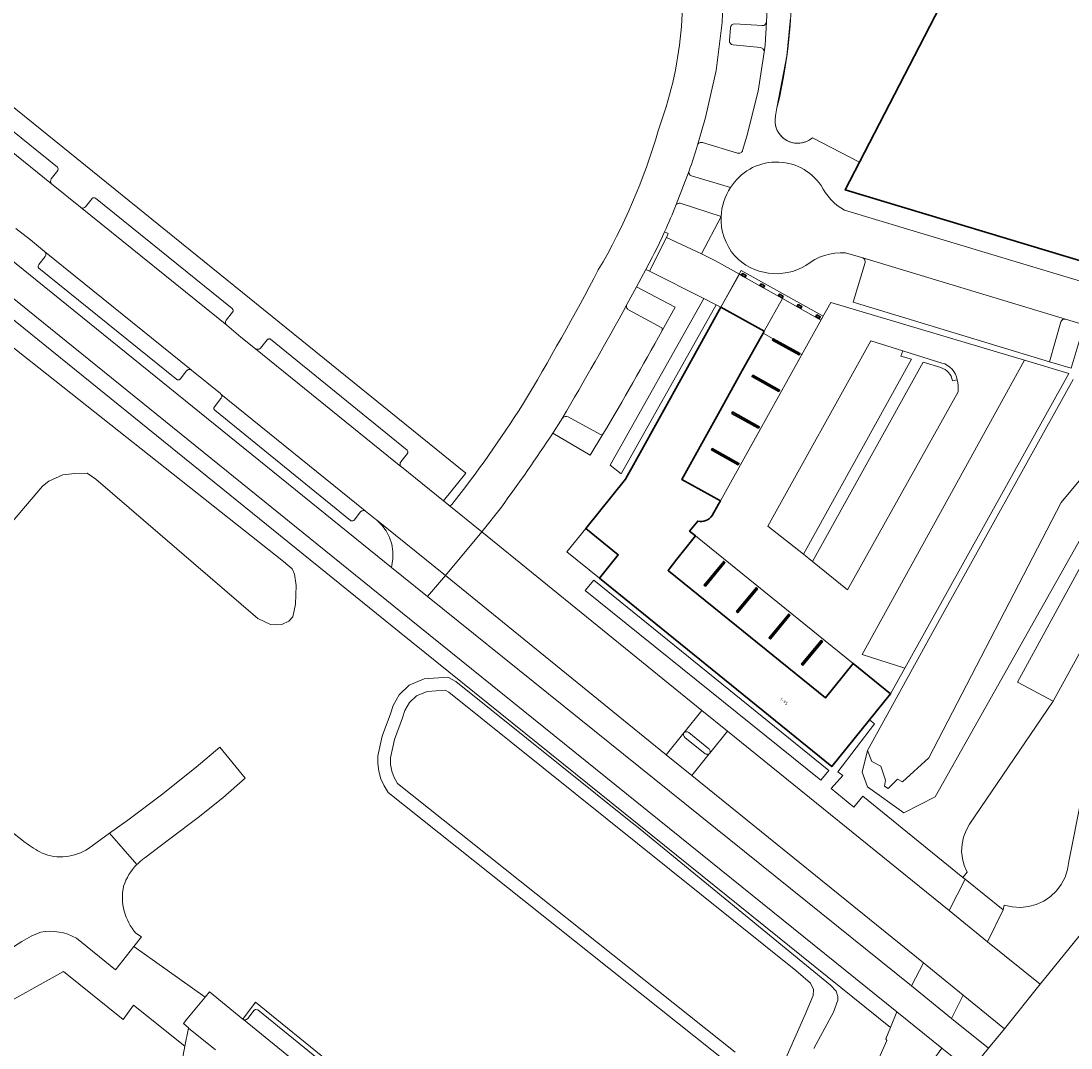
# Model space of a CAD drawing. Header units: metres. Extents: x 110065 to 112666, y 425872 to 427362.
# Tile 17 of 104: x 110425 to 110553, y 426918 to 427043. Entities that reach past the tile are written whole.
import ezdxf

# ---------------------------------------------------------------- set-up
doc = ezdxf.new("R2010")
doc.units = ezdxf.units.M
for name, color, linetype, lineweight in [('B-WE-GR-BEPLANTING_CULTUUR_VASTE PLANTENVAK-GV', 90, 'Continuous', 18), ('B-WE-GR-GRAS-GV', 60, 'Continuous', 13), ('B-WE-GR-GROENVOORZIENING-GV', 80, 'Continuous', 18), ('B-WE-IE-TERREINAFSCHEIDING_KUNSTMATIG_HEKWERK-G', 20, 'IE-TERREINAFSCHEIDING-KUNSTMATIG', 18), ('B-WE-OG-BEBOUWING-GV', 7, 'Continuous', 35), ('B-WE-OG-BEBOUWING-T18', 10, 'Continuous', 18), ('B-WE-OG-BEBOUWING_OVERIG-GV', 7, 'Continuous', 18), ('B-WE-OG-TERREIN_ERF-GV', 7, 'Continuous', 18), ('B-WE-OG-WATER-GV', 130, 'Continuous', 18), ('B-WE-VH-ONVERHARD-GV', 252, 'Continuous', 18), ('B-WE-VH-VERHARDING_BETON-GV', 252, 'Continuous', 18), ('B-WE-VH-VERHARDING_BETONSTRAATSTEEN-GV', 252, 'Continuous', 18), ('B-WE-VH-VERHARDING_GESLOTEN-GV', 7, 'Continuous', 18), ('B-WE-VH-VERHARDING_OPEN-GV', 252, 'Continuous', 18), ('B-WE-VH-VERHARDING_STRAATBAKSTEEN-GV', 252, 'Continuous', 18), ('B-WE-VH-VERHARDING_TEGEL-GV', 252, 'Continuous', 18)]:
    doc.layers.add(name, color=color, linetype=linetype, lineweight=lineweight)
doc.styles.add('NLCS-ISO-M200-T18', font='NLCS-ISO.ttf')
doc.linetypes.add('IE-TERREINAFSCHEIDING-KUNSTMATIG', pattern='A,4,[82,NLCS.SHX,S=0.75,R=90,X=0,Y=0],4,-2', length=10)

msp = doc.modelspace()

# ---------------------------------------------------------------- linework, layer by layer
at = {"layer": 'B-WE-GR-BEPLANTING_CULTUUR_VASTE PLANTENVAK-GV', "flags": 128}
msp.add_lwpolyline([(110554.571, 427005.943), (110552.262, 427006.649), (110551.894, 427006.617), (110551.692, 427006.31), (110550.317, 427001.453), (110552.952, 427000.653), (110554.571, 427005.943), (110554.571, 427005.943)], close=True, dxfattribs=at)
at = {"layer": 'B-WE-GR-GRAS-GV', "flags": 128}
for points in [[(110320.81, 427090.45), (110312.7, 427094.332), (110309.759, 427093.464), (110311.775, 427092.555), (110311.859, 427092.517), (110319.874, 427088.681), (110326.456, 427084.613), (110332.813, 427080.203), (110338.929, 427075.463), (110471.074, 426968.542), (110530.932, 426920.294), (110531.724, 426922.224), (110472.33, 426970.098), (110340.191, 427077.014), (110333.971, 427081.833), (110327.505, 427086.316), (110320.81, 427090.45), (110320.81, 427090.45)], [(110503.608, 426953.537), (110476.702, 426975.394), (110474.539, 426972.823), (110533.511, 426925.369), (110534.957, 426928.179), (110506.72, 426951.028), (110503.608, 426953.537), (110503.608, 426953.537)], [(110544.83, 426920.151), (110539.795, 426924.249), (110538.372, 426921.397), (110542.902, 426917.774), (110544.83, 426920.151), (110544.83, 426920.151)]]:
    msp.add_lwpolyline(points, close=True, dxfattribs=at)
for points in [[(110353.505, 427089.575), (110479.183, 426987.88), (110476.455, 426984.501), (110477.105, 426983.976, 0.3890801), (110477.503, 426984.045, 0.0253657), (110486.114, 426996.215, 0.0137615), (110495.342, 427012.638, 0.0623932), (110502.625, 427029.583, 0.1299944), (110505.031, 427053.845, 0.0590484)], [(110421.609, 426945.903), (110425.499, 426942.841, 0.0234948), (110427.558, 426941.547, 0.2528029), (110433.191, 426942.127), (110435.757, 426943.977), (110437.99, 426945.588), (110442.09, 426948.651), (110446.322, 426952.038), (110449.207, 426954.473), (110452.308, 426950.678), (110449.594, 426948.281), (110446.577, 426945.902), (110443.103, 426943.295), (110440.086, 426940.993, 0.0466993), (110439.092, 426940.147, 0.1117071), (110437.488, 426937.534, 0.2389342), (110438.995, 426931.795), (110439.681, 426931.366), (110438.745, 426930.18), (110441.268, 426928.38), (110447.412, 426923.994), (110447.951, 426924.651), (110452.024, 426921.325), (110453.564, 426923.373), (110462.865, 426915.837)]]:
    msp.add_lwpolyline(points, format="xyb", dxfattribs=at)
for points in [[(110511.791, 426876.497), (110530.502, 426918.714), (110530.374, 426918.936), (110530.932, 426920.294), (110471.074, 426968.542), (110338.929, 427075.463)], [(110383.06, 427035.581), (110456.988, 426977.117), (110458.05, 426976.209), (110458.334, 426975.554), (110458.515, 426974.184), (110458.446, 426971.907), (110458.093, 426970.35), (110457.62, 426969.819), (110456.782, 426969.433), (110456.085, 426969.394), (110455.388, 426969.437), (110453.83, 426970.141), (110434.096, 426987.143), (110433.051, 426987.863), (110431.555, 426987.846), (110430.1, 426987.645), (110428.377, 426986.91), (110427.617, 426986.297), (110413.596, 426969.807)], [(110556.549, 426990.044), (110551.757, 426984.275), (110535.625, 426953.187), (110532.42, 426950.23), (110531.815, 426950.551), (110530.686, 426949.412), (110530.199, 426949.715), (110530.356, 426950.427), (110529.755, 426952.155), (110528.674, 426952.715), (110528.134, 426954.044), (110527.495, 426951.422), (110528.163, 426949.626), (110532.561, 426946.468), (110536.385, 426948.43), (110562.069, 426993.991)], [(110511.181, 426915.959), (110469.733, 426948.952), (110469.23, 426949.751), (110468.846, 426950.614), (110468.589, 426951.523), (110468.464, 426952.459), (110468.473, 426953.403), (110468.999, 426955.82), (110470.004, 426958.539), (110470.337, 426959.565), (110471.086, 426960.86), (110472.296, 426962.033), (110474.123, 426962.797), (110477, 426963.005), (110477.996, 426962.48), (110477.996, 426962.48), (110477.996, 426962.48), (110499.295, 426945.383), (110500, 426944.822), (110523.639, 426925.457), (110524.316, 426924.716), (110524.521, 426924.081), (110524.519, 426923.61), (110524.002, 426922.173), (110521.625, 426917.747)], [(110421.703, 426868.876), (110432.949, 426866.711), (110434.446, 426866.478), (110432.333, 426855.535), (110432.874, 426855.399), (110444.45, 426915.364), (110444.966, 426918.034), (110438.677, 426923.03), (110437.45, 426921.293), (110430.166, 426927.135), (110404.344, 426912.753)]]:
    msp.add_lwpolyline(points, dxfattribs=at)
at = {"layer": 'B-WE-GR-GROENVOORZIENING-GV', "flags": 128}
for points in [[(110515.544, 427039.174), (110515.677, 427040.041), (110515.83, 427042.892, -0.4171047), (110515.299, 427042.421), (110511.974, 427042.628, 0.4101088), (110511.445, 427042.167), (110511.324, 427040.596, 0.4083335), (110511.775, 427040.06), (110515.097, 427039.748, -0.4300179)], [(110503.108, 427005.238), (110504.695, 427008.088), (110499.986, 427010.594), (110498.831, 427008.447, 0.4143357), (110499.033, 427007.771), (110503.067, 427005.581, -0.3120256)], [(110520.339, 426977.979), (110521.448, 426977.11), (110534.931, 427001.4), (110537.066, 427000.728, -0.3121529), (110538.492, 426999.133), (110539.066, 426999.23, 0.3089069), (110537.202, 427001.293), (110532.448, 427002.794), (110532.224, 427002.145), (110533.52, 427001.772)], [(110495.906, 426992.609, -0.3135951), (110495.603, 426992.568), (110491.68, 426994.726, 0.3394754), (110490.952, 426994.545, -0.0027395), (110489.795, 426992.76), (110494.329, 426990.074)]]:
    msp.add_lwpolyline(points, format="xyb", close=True, dxfattribs=at)
msp.add_lwpolyline([(110552.952, 427000.653), (110550.317, 427001.453), (110526.398, 427008.71), (110527.853, 427013.557), (110527.821, 427013.901), (110527.559, 427014.126), (110525.45, 427014.739, 0.185212), (110520.649, 427013.182, -0.3521326), (110511.925, 427014.386, -0.1869761), (110510.308, 427019.14), (110507.93, 427014.617), (110509.61, 427013.752), (110512.529, 427012.12), (110512.995, 427011.86), (110517.79, 427009.163), (110522.466, 427006.533), (110523.666, 427008.677), (110547.3, 427001.625), (110552.677, 427000.021), (110532.705, 426964.093), (110530.968, 426960.969), (110528.401, 426957.797), (110529.014, 426957.316), (110524.548, 426951.446), (110525.131, 426951.006), (110523.705, 426949.421), (110526.488, 426947.15), (110527.584, 426948.5), (110539.764, 426938.601), (110540.294, 426939.229), (110539.939, 426940.035), (110539.714, 426940.885), (110539.622, 426941.761), (110539.668, 426942.64), (110539.849, 426943.501), (110540.161, 426944.324), (110540.597, 426945.089), (110550.78, 426960.074), (110546.41, 426962.388), (110565.963, 426998.201)], format="xyb", dxfattribs=at)
for points in [[(110512.909, 427012.223), (110513.344, 427011.977), (110513.221, 427011.76), (110512.786, 427012.006), (110512.909, 427012.223), (110512.909, 427012.223)], [(110515.169, 427010.96), (110515.604, 427010.714), (110515.481, 427010.497), (110515.046, 427010.743), (110515.169, 427010.96), (110515.169, 427010.96)], [(110498.122, 426987.781), (110509.705, 427008.389), (110508.204, 427009.15), (110496.795, 426988.853), (110498.122, 426987.781), (110498.122, 426987.781)], [(110517.868, 427009.456), (110517.745, 427009.239), (110517.31, 427009.485), (110517.433, 427009.702), (110517.868, 427009.456), (110517.868, 427009.456)], [(110519.696, 427008.445), (110520.131, 427008.199), (110520.008, 427007.982), (110519.573, 427008.228), (110519.696, 427008.445), (110519.696, 427008.445)], [(110521.955, 427007.184), (110522.39, 427006.938), (110522.267, 427006.721), (110521.832, 427006.967), (110521.955, 427007.184), (110521.955, 427007.184)], [(110522.449, 426950.433), (110523.416, 426951.633), (110494.804, 426974.839), (110493.75, 426973.547), (110522.449, 426950.433), (110522.449, 426950.433)]]:
    msp.add_lwpolyline(points, close=True, dxfattribs=at)
for points in [[(110562.069, 426993.991), (110536.385, 426948.43), (110532.561, 426946.468), (110528.163, 426949.626), (110527.495, 426951.422), (110528.134, 426954.044), (110536.267, 426968.824), (110553.22, 426999.266)], [(110521.625, 426917.747), (110524.002, 426922.173), (110524.519, 426923.61), (110524.521, 426924.081), (110524.316, 426924.716), (110523.639, 426925.457), (110500, 426944.822), (110499.295, 426945.383), (110477.996, 426962.48), (110477.996, 426962.48), (110477.996, 426962.48), (110477, 426963.005), (110474.123, 426962.797), (110472.296, 426962.033), (110471.086, 426960.86), (110470.337, 426959.565), (110470.004, 426958.539), (110468.999, 426955.82), (110468.473, 426953.403), (110468.464, 426952.459), (110468.589, 426951.523), (110468.846, 426950.614), (110469.23, 426949.751), (110469.733, 426948.952), (110511.181, 426915.959)], [(110512.02, 426917.272), (110470.871, 426950.027), (110470.463, 426950.751), (110470.18, 426951.533), (110470.028, 426952.35), (110470.011, 426953.181), (110470.49, 426955.384), (110471.469, 426958.031), (110471.761, 426958.931), (110472.32, 426959.897), (110473.165, 426960.716), (110474.487, 426961.269), (110476.669, 426961.427), (110477.141, 426961.178), (110519.393, 426927.262), (110521.2, 426925.697), (110521.569, 426924.934), (110521.526, 426924.212), (110520.531, 426921.868), (110516.341, 426912.338)]]:
    msp.add_lwpolyline(points, dxfattribs=at)
at = {"layer": 'B-WE-IE-TERREINAFSCHEIDING_KUNSTMATIG_HEKWERK-G', "flags": 128}
msp.add_lwpolyline([(110521.442, 427028.743), (110527.154, 427025.76)], dxfattribs=at)
at = {"layer": 'B-WE-IE-TERREINAFSCHEIDING_KUNSTMATIG_HEKWERK-G'}
for centre, radius, start, end in [((110460.56, 427046.531), 58.294, 345.95785, 6.01528), ((110519.642, 427030.837), 2.761, 167.98031, 310.68556)]:
    msp.add_arc(centre, radius, start, end, dxfattribs=at)
at = {"layer": 'B-WE-OG-BEBOUWING-GV', "flags": 128}
msp.add_lwpolyline([(110543.682, 427057.704), (110527.154, 427025.76), (110525.421, 427022.411), (110554.931, 427013.501), (110565.497, 427033.976), (110565.598, 427034.166), (110556.676, 427038.771), (110565.482, 427055.833)], dxfattribs=at)
for points in [[(110512.909, 427012.223), (110512.786, 427012.006), (110513.221, 427011.76), (110513.344, 427011.977), (110512.909, 427012.223), (110512.909, 427012.223)], [(110515.169, 427010.96), (110515.046, 427010.743), (110515.481, 427010.497), (110515.604, 427010.714), (110515.169, 427010.96), (110515.169, 427010.96)], [(110517.868, 427009.456), (110517.433, 427009.702), (110517.31, 427009.485), (110517.745, 427009.239), (110517.868, 427009.456), (110517.868, 427009.456)], [(110493.819, 426981.133), (110497.763, 426977.931), (110495.47, 426975.071), (110500, 426971.397), (110523.791, 426952.101), (110528.401, 426957.797), (110530.968, 426960.969), (110526.417, 426964.648), (110523.019, 426960.463), (110503.879, 426975.976), (110503.841, 426976.006), (110504.895, 426977.389), (110507.189, 426980.224), (110506.467, 426980.81), (110507.457, 426982.029), (110507.703, 426981.985), (110507.953, 426981.978), (110508.2, 426982.01), (110508.44, 426982.08), (110508.667, 426982.186), (110508.874, 426982.325), (110509.058, 426982.494), (110509.214, 426982.689), (110510.004, 426984.092), (110510.223, 426984.482), (110505.519, 426987.096), (110510.173, 426995.488), (110512.676, 427000), (110515.415, 427004.938), (110515.551, 427005.183), (110510.293, 427008.091), (110505.803, 427000), (110500.03, 426989.597), (110498.67, 426987.141), (110493.819, 426981.133), (110493.819, 426981.133)], [(110519.696, 427008.445), (110519.573, 427008.228), (110520.008, 427007.982), (110520.131, 427008.199), (110519.696, 427008.445), (110519.696, 427008.445)], [(110521.955, 427007.184), (110521.832, 427006.967), (110522.267, 427006.721), (110522.39, 427006.938), (110521.955, 427007.184), (110521.955, 427007.184)], [(110519.899, 427002.445), (110516.654, 427004.249), (110516.561, 427004.082), (110519.808, 427002.277), (110519.899, 427002.445), (110519.899, 427002.445)], [(110514.183, 426999.798), (110514.09, 426999.631), (110517.337, 426997.826), (110517.428, 426997.994), (110514.183, 426999.798), (110514.183, 426999.798)], [(110511.709, 426995.327), (110511.616, 426995.16), (110514.863, 426993.355), (110514.954, 426993.523), (110511.709, 426995.327), (110511.709, 426995.327)], [(110509.231, 426990.867), (110509.138, 426990.7), (110512.385, 426988.895), (110512.476, 426989.063), (110509.231, 426990.867), (110509.231, 426990.867)], [(110510.779, 426976.992), (110510.629, 426977.116), (110508.24, 426974.226), (110508.39, 426974.102), (110510.779, 426976.992), (110510.779, 426976.992)], [(110514.729, 426973.771), (110514.579, 426973.895), (110512.19, 426971.005), (110512.34, 426970.881), (110514.729, 426973.771), (110514.729, 426973.771)], [(110518.696, 426970.561), (110518.546, 426970.685), (110516.157, 426967.795), (110516.307, 426967.671), (110518.696, 426970.561), (110518.696, 426970.561)], [(110522.662, 426967.357), (110522.512, 426967.481), (110520.123, 426964.591), (110520.273, 426964.467), (110522.662, 426967.357), (110522.662, 426967.357)]]:
    msp.add_lwpolyline(points, close=True, dxfattribs=at)
at = {"layer": 'B-WE-OG-BEBOUWING_OVERIG-GV', "flags": 128}
for points in [[(110510.293, 427008.091), (110515.551, 427005.183), (110512.676, 427000), (110510.173, 426995.488), (110505.519, 426987.096), (110510.223, 426984.482), (110522.732, 427007.012), (110512.767, 427012.566), (110510.293, 427008.091), (110510.293, 427008.091)], [(110495.47, 426975.071), (110497.763, 426977.931), (110493.819, 426981.133), (110491.523, 426978.291), (110495.47, 426975.071), (110495.47, 426975.071)], [(110507.189, 426980.224), (110504.895, 426977.389), (110503.841, 426976.006), (110523.019, 426960.463), (110526.417, 426964.648), (110507.189, 426980.224), (110507.189, 426980.224)]]:
    msp.add_lwpolyline(points, close=True, dxfattribs=at)
at = {"layer": 'B-WE-OG-TERREIN_ERF-GV', "flags": 128}
msp.add_lwpolyline([(110518.768, 427043.374), (110518.333, 427038.757), (110517.112, 427032.387), (110516.941, 427031.412), (110516.884, 427030.964), (110516.9, 427030.512), (110516.99, 427030.07), (110517.15, 427029.648), (110517.378, 427029.257), (110517.666, 427028.909), (110518.007, 427028.613), (110518.391, 427028.376), (110518.81, 427028.205), (110519.25, 427028.104), (110519.701, 427028.077), (110520.173, 427028.128), (110520.629, 427028.259), (110521.057, 427028.466), (110521.442, 427028.743), (110527.154, 427025.76), (110543.682, 427057.704)], dxfattribs=at)
at = {"layer": 'B-WE-OG-WATER-GV', "flags": 128}
for points in [[(110413.596, 426969.807), (110427.617, 426986.297), (110428.377, 426986.91), (110430.1, 426987.645), (110431.555, 426987.846), (110433.051, 426987.863), (110434.096, 426987.143), (110453.83, 426970.141), (110455.388, 426969.437), (110456.085, 426969.394), (110456.782, 426969.433), (110457.62, 426969.819), (110458.093, 426970.35), (110458.446, 426971.907), (110458.515, 426974.184), (110458.334, 426975.554), (110458.05, 426976.209), (110456.988, 426977.117), (110383.06, 427035.581)], [(110553.22, 426999.266), (110536.267, 426968.824), (110528.134, 426954.044), (110528.134, 426954.044), (110528.134, 426954.044), (110528.674, 426952.715), (110529.755, 426952.155), (110530.356, 426950.427), (110530.199, 426949.715), (110530.686, 426949.412), (110531.815, 426950.551), (110532.42, 426950.23), (110535.625, 426953.187), (110551.757, 426984.275), (110556.549, 426990.044)], [(110516.341, 426912.338), (110520.531, 426921.868), (110521.526, 426924.212), (110521.569, 426924.934), (110521.2, 426925.697), (110519.393, 426927.262), (110477.141, 426961.178), (110477.141, 426961.178), (110477.141, 426961.178), (110476.669, 426961.427), (110474.487, 426961.269), (110473.165, 426960.716), (110472.32, 426959.897), (110471.761, 426958.931), (110471.469, 426958.031), (110470.49, 426955.384), (110470.011, 426953.181), (110470.028, 426952.35), (110470.18, 426951.533), (110470.463, 426950.751), (110470.871, 426950.027), (110512.02, 426917.272)]]:
    msp.add_lwpolyline(points, dxfattribs=at)
at = {"layer": 'B-WE-VH-ONVERHARD-GV', "flags": 128}
msp.add_lwpolyline([(110403.653, 426910.447), (110404.344, 426912.753), (110430.166, 426927.135), (110437.45, 426921.293), (110438.677, 426923.03), (110444.966, 426918.034), (110445.385, 426920.206), (110445.392, 426920.243), (110444.768, 426920.772), (110445.203, 426921.303), (110447.412, 426923.994), (110441.268, 426928.38), (110438.745, 426930.18), (110436.498, 426927.33), (110431.737, 426931.198, 0.1702619), (110427.385, 426931.927, 0.0615725), (110425.098, 426930.768), (110423.613, 426929.839), (110419.346, 426927.17), (110407.133, 426919.797), (110398.818, 426915.095, 0.1140974), (110396.588, 426913.347), (110401.067, 426910.088)], format="xyb", close=True, dxfattribs=at)
msp.add_lwpolyline([(110461.119, 426913.937), (110452.084, 426921.281), (110452.024, 426921.325), (110452.024, 426921.325), (110452.024, 426921.325), (110447.951, 426924.651), (110447.412, 426923.994), (110445.203, 426921.303), (110444.768, 426920.772), (110445.392, 426920.243), (110445.385, 426920.206), (110448.678, 426917.584)], dxfattribs=at)
at = {"layer": 'B-WE-VH-VERHARDING_BETON-GV', "flags": 128}
msp.add_lwpolyline([(110501.125, 427012.712), (110501.58, 427012.506), (110503.637, 427016.61), (110503.872, 427017.079), (110503.415, 427017.282, -0.011301), (110501.953, 427014.253)], format="xyb", close=True, dxfattribs=at)
for points in [[(110515.551, 427005.183), (110517.79, 427009.163), (110512.995, 427011.86), (110512.529, 427012.12), (110510.293, 427008.091), (110515.551, 427005.183), (110515.551, 427005.183)], [(110511.095, 426956.416), (110507.977, 426958.941), (110505.808, 426956.258), (110505.869, 426956.298), (110505.936, 426956.329), (110506.006, 426956.348), (110506.079, 426956.355), (110506.152, 426956.351), (110506.224, 426956.334), (110506.291, 426956.307), (110506.354, 426956.269), (110508.821, 426954.274), (110508.872, 426954.223), (110508.914, 426954.163), (110508.946, 426954.098), (110508.966, 426954.028), (110508.974, 426953.956), (110508.97, 426953.884), (110508.954, 426953.813), (110508.927, 426953.746), (110511.095, 426956.416), (110511.095, 426956.416)], [(110505.895, 426955.664), (110505.842, 426955.717), (110505.798, 426955.777), (110505.765, 426955.844), (110505.742, 426955.915), (110505.731, 426955.989), (110505.731, 426956.064), (110505.743, 426956.137), (110505.767, 426956.208), (110503.608, 426953.537), (110506.72, 426951.028), (110508.87, 426953.676), (110508.812, 426953.64), (110508.749, 426953.614), (110508.683, 426953.598), (110508.615, 426953.592), (110508.547, 426953.597), (110508.481, 426953.612), (110508.418, 426953.637), (110508.359, 426953.671), (110505.895, 426955.664), (110505.895, 426955.664)]]:
    msp.add_lwpolyline(points, close=True, dxfattribs=at)
at = {"layer": 'B-WE-VH-VERHARDING_BETONSTRAATSTEEN-GV', "flags": 128}
msp.add_lwpolyline([(110505.031, 427053.845, -0.1299944), (110502.625, 427029.583, -0.0623932), (110495.342, 427012.638, -0.0137615), (110486.114, 426996.215, -0.0253657), (110477.503, 426984.045, -0.3890801), (110477.105, 426983.976), (110481.127, 426980.728), (110483.523, 426983.736, 0.0134783), (110489.795, 426992.76, 0.0027395), (110490.952, 426994.545, 0.007009), (110498.831, 427008.447), (110499.986, 427010.594), (110501.125, 427012.712), (110501.953, 427014.253, 0.011301), (110503.415, 427017.282, 0.0116933), (110504.846, 427020.627), (110506.4, 427024.731, 0.0209103), (110507.427, 427027.832), (110508.404, 427031.227), (110509.694, 427036.967), (110510.419, 427042.805), (110510.596, 427047.063)], format="xyb", dxfattribs=at)
for points in [[(110412.648, 427038.688), (110412.549, 427038.703), (110412.424, 427038.673), (110412.321, 427038.597), (110411.515, 427037.607), (110411.461, 427037.551), (110411.399, 427037.504), (110411.33, 427037.469), (110411.255, 427037.446), (110411.178, 427037.436), (110411.1, 427037.439), (110411.024, 427037.455), (110410.952, 427037.484), (110428.716, 427023.14), (110428.572, 427023.431), (110428.664, 427023.741), (110429.467, 427024.747), (110429.514, 427024.95), (110429.416, 427025.156), (110412.734, 427038.636), (110412.648, 427038.688), (110412.648, 427038.688)], [(110434.061, 427021.397), (110433.932, 427021.447), (110433.793, 427021.445), (110433.711, 427021.41), (110433.647, 427021.347), (110432.845, 427020.346), (110432.724, 427020.244), (110432.576, 427020.189), (110432.397, 427020.197), (110432.234, 427020.272), (110450.05, 427005.894), (110449.945, 427006.028), (110449.897, 427006.191), (110449.917, 427006.357), (110449.992, 427006.506), (110450.777, 427007.505), (110450.83, 427007.599), (110450.846, 427007.706), (110450.812, 427007.828), (110450.733, 427007.926), (110434.061, 427021.397), (110434.061, 427021.397)], [(110445.713, 427000.47), (110427.866, 427014.883), (110427.971, 427014.757), (110428.022, 427014.6), (110428.003, 427014.43), (110427.928, 427014.277), (110427.144, 427013.287), (110427.095, 427013.21), (110427.074, 427013.122), (110427.093, 427012.979), (110427.161, 427012.852), (110443.957, 426999.3), (110444.003, 426999.274), (110444.052, 426999.256), (110444.104, 426999.246), (110444.152, 426999.244), (110444.199, 426999.25), (110444.245, 426999.263), (110444.288, 426999.282), (110444.328, 426999.308), (110444.364, 426999.34), (110445.163, 427000.348), (110445.206, 427000.393), (110445.255, 427000.432), (110445.309, 427000.463), (110445.367, 427000.487), (110445.497, 427000.511), (110445.571, 427000.508), (110445.643, 427000.494), (110445.713, 427000.47), (110445.713, 427000.47)], [(110552.262, 427006.649), (110527.559, 427014.126), (110527.821, 427013.901), (110527.853, 427013.557), (110526.398, 427008.71), (110550.317, 427001.453), (110551.692, 427006.31), (110551.894, 427006.617), (110552.262, 427006.649), (110552.262, 427006.649)], [(110506.467, 426980.81), (110507.189, 426980.224), (110526.417, 426964.648), (110530.968, 426960.969), (110532.705, 426964.093), (110527.492, 426965.768), (110547.3, 427001.625), (110523.666, 427008.677), (110522.466, 427006.533), (110517.79, 427009.163), (110515.551, 427005.183), (110515.415, 427004.938), (110516.654, 427004.249), (110519.899, 427002.445), (110520.126, 427002.319), (110510.223, 426984.482), (110510.004, 426984.092), (110509.214, 426982.689), (110509.058, 426982.494), (110508.874, 426982.325), (110508.667, 426982.186), (110508.44, 426982.08), (110508.2, 426982.01), (110507.953, 426981.978), (110507.703, 426981.985), (110507.457, 426982.029), (110506.467, 426980.81), (110506.467, 426980.81)], [(110510.223, 426984.482), (110520.126, 427002.319), (110519.899, 427002.445), (110519.808, 427002.277), (110516.561, 427004.082), (110516.654, 427004.249), (110515.415, 427004.938), (110512.676, 427000), (110510.173, 426995.488), (110505.519, 426987.096), (110510.223, 426984.482), (110510.223, 426984.482)], [(110455.402, 427004.183), (110455.351, 427004.209), (110455.296, 427004.225), (110455.24, 427004.233), (110455.183, 427004.23), (110455.127, 427004.218), (110455.074, 427004.196), (110455.026, 427004.166), (110454.983, 427004.128), (110454.177, 427003.099), (110454.098, 427003.017), (110453.993, 427002.971), (110453.777, 427002.967), (110453.573, 427003.041), (110471.282, 426988.672), (110471.24, 426988.727), (110471.208, 426988.788), (110471.186, 426988.853), (110471.174, 426988.921), (110471.173, 426988.99), (110471.184, 426989.059), (110471.205, 426989.124), (110471.236, 426989.186), (110471.276, 426989.242), (110472.075, 426990.264), (110472.102, 426990.308), (110472.122, 426990.355), (110472.133, 426990.406), (110472.135, 426990.457), (110472.029, 426990.674), (110455.402, 427004.183), (110455.402, 427004.183)], [(110520.339, 426977.979), (110533.52, 427001.772), (110532.224, 427002.145), (110532.448, 427002.794), (110528.558, 427003.992), (110516.017, 426981.421), (110520.339, 426977.979), (110520.339, 426977.979)], [(110532.705, 426964.093), (110552.677, 427000.021), (110547.3, 427001.625), (110527.492, 426965.768), (110532.705, 426964.093), (110532.705, 426964.093)], [(110514.183, 426999.798), (110517.428, 426997.994), (110517.337, 426997.826), (110514.09, 426999.631), (110514.183, 426999.798), (110514.183, 426999.798)], [(110466.924, 426983.264), (110449.352, 426997.513), (110449.435, 426997.322), (110449.444, 426997.246), (110449.44, 426997.17), (110449.422, 426997.096), (110449.392, 426997.026), (110449.351, 426996.962), (110448.558, 426995.966), (110448.531, 426995.929), (110448.511, 426995.887), (110448.498, 426995.843), (110448.492, 426995.798), (110448.493, 426995.752), (110448.502, 426995.707), (110448.518, 426995.664), (110448.541, 426995.624), (110448.57, 426995.588), (110448.605, 426995.558), (110465.154, 426982.098), (110465.197, 426982.072), (110465.244, 426982.053), (110465.294, 426982.042), (110465.344, 426982.039), (110465.395, 426982.045), (110465.443, 426982.058), (110465.489, 426982.08), (110465.531, 426982.108), (110465.568, 426982.143), (110466.365, 426983.145), (110466.415, 426983.196), (110466.472, 426983.238), (110466.535, 426983.271), (110466.602, 426983.294), (110466.672, 426983.306), (110466.743, 426983.307), (110466.924, 426983.264), (110466.924, 426983.264)], [(110570.359, 426995.716), (110565.963, 426998.201), (110546.41, 426962.388), (110550.78, 426960.074), (110570.359, 426995.716), (110570.359, 426995.716)], [(110511.709, 426995.327), (110514.954, 426993.523), (110514.863, 426993.355), (110511.616, 426995.16), (110511.709, 426995.327), (110511.709, 426995.327)], [(110509.231, 426990.867), (110512.476, 426989.063), (110512.385, 426988.895), (110509.138, 426990.7), (110509.231, 426990.867), (110509.231, 426990.867)], [(110476.702, 426975.394), (110468.317, 426982.166), (110468.951, 426981.545), (110469.479, 426980.831), (110469.886, 426980.042), (110470.162, 426979.199), (110470.301, 426978.322), (110470.298, 426977.434), (110470.139, 426976.358), (110474.539, 426972.823), (110476.702, 426975.394), (110476.702, 426975.394)], [(110523.019, 426960.463), (110526.417, 426964.648), (110507.189, 426980.224), (110504.895, 426977.389), (110503.841, 426976.006), (110503.879, 426975.976), (110523.019, 426960.463), (110523.019, 426960.463)], [(110510.779, 426976.992), (110508.39, 426974.102), (110508.24, 426974.226), (110510.629, 426977.116), (110510.779, 426976.992), (110510.779, 426976.992)], [(110514.729, 426973.771), (110512.34, 426970.881), (110512.19, 426971.005), (110514.579, 426973.895), (110514.729, 426973.771), (110514.729, 426973.771)], [(110518.696, 426970.561), (110516.307, 426967.671), (110516.157, 426967.795), (110518.546, 426970.685), (110518.696, 426970.561), (110518.696, 426970.561)], [(110522.662, 426967.357), (110520.273, 426964.467), (110520.123, 426964.591), (110522.512, 426967.481), (110522.662, 426967.357), (110522.662, 426967.357)], [(110506.354, 426956.269), (110506.291, 426956.307), (110506.224, 426956.334), (110506.152, 426956.351), (110506.079, 426956.355), (110506.006, 426956.348), (110505.936, 426956.329), (110505.869, 426956.298), (110505.808, 426956.258), (110505.767, 426956.208), (110505.743, 426956.137), (110505.731, 426956.064), (110505.731, 426955.989), (110505.742, 426955.915), (110505.765, 426955.844), (110505.798, 426955.777), (110505.842, 426955.717), (110505.895, 426955.664), (110508.359, 426953.671), (110508.418, 426953.637), (110508.481, 426953.612), (110508.547, 426953.597), (110508.615, 426953.592), (110508.683, 426953.598), (110508.749, 426953.614), (110508.812, 426953.64), (110508.87, 426953.676), (110508.927, 426953.746), (110508.954, 426953.813), (110508.97, 426953.884), (110508.974, 426953.956), (110508.966, 426954.028), (110508.946, 426954.098), (110508.914, 426954.163), (110508.872, 426954.223), (110508.821, 426954.274), (110506.354, 426956.269), (110506.354, 426956.269)], [(110544.663, 426934.624), (110540.059, 426938.362), (110538.111, 426934.545), (110542.785, 426930.76), (110544.663, 426934.624), (110544.663, 426934.624)], [(110539.795, 426924.249), (110534.957, 426928.179), (110533.511, 426925.369), (110538.372, 426921.397), (110539.795, 426924.249), (110539.795, 426924.249)]]:
    msp.add_lwpolyline(points, close=True, dxfattribs=at)
for points in [[(110495.906, 426992.609, 0.0087193), (110503.108, 427005.238, 0.3120256), (110503.067, 427005.581), (110499.033, 427007.771, -0.4143357), (110498.831, 427008.447, -0.007009), (110490.952, 426994.545, -0.3394754), (110491.68, 426994.726), (110495.603, 426992.568, 0.3135951)], [(110520.339, 426977.979), (110516.017, 426981.421), (110528.558, 427003.992), (110532.448, 427002.794), (110537.202, 427001.293, -0.3089069), (110539.066, 426999.23, -0.0797367), (110539.183, 426997.762), (110525.695, 426973.633), (110521.448, 426977.11)], [(110539.066, 426999.23), (110538.492, 426999.133, 0.3121529), (110537.066, 427000.728), (110534.931, 427001.4), (110521.448, 426977.11), (110525.695, 426973.633), (110539.183, 426997.762, 0.0797367)], [(110418.026, 426942.396), (110418.457, 426942.049, -0.2833238), (110420.286, 426935.388, -0.0067826), (110420.237, 426935.213), (110423.613, 426929.839), (110425.098, 426930.768, -0.0615725), (110427.385, 426931.927, -0.1702619), (110431.737, 426931.198), (110436.498, 426927.33), (110438.745, 426930.18), (110439.681, 426931.366), (110438.995, 426931.795, -0.2389342), (110437.488, 426937.534, -0.1117071), (110439.092, 426940.147), (110435.757, 426943.977), (110433.191, 426942.127, -0.2528029), (110427.558, 426941.547, -0.0234948), (110425.499, 426942.841), (110421.609, 426945.903), (110421.116, 426946.304)]]:
    msp.add_lwpolyline(points, format="xyb", close=True, dxfattribs=at)
for points in [[(110555.821, 426956.241), (110552.669, 426940.551), (110552.526, 426939.568), (110552.221, 426938.622), (110551.765, 426937.74), (110551.169, 426936.945), (110550.45, 426936.26), (110549.627, 426935.703), (110548.723, 426935.29), (110547.764, 426935.032), (110546.775, 426934.937), (110545.784, 426935.006), (110544.805, 426935.211), (110544.663, 426934.624), (110542.785, 426930.76), (110549.211, 426925.569), (110558.468, 426937.017)], [(110461.903, 426915.904), (110453.826, 426922.435), (110453.826, 426922.435), (110453.826, 426922.435), (110453.59, 426922.505), (110453.545, 426922.496), (110453.502, 426922.48), (110453.462, 426922.458), (110453.426, 426922.43), (110453.394, 426922.397), (110452.637, 426921.407), (110452.585, 426921.351), (110452.523, 426921.305), (110452.456, 426921.27), (110452.383, 426921.247), (110452.307, 426921.236), (110452.23, 426921.238), (110452.155, 426921.254), (110452.084, 426921.281), (110461.119, 426913.937)]]:
    msp.add_lwpolyline(points, dxfattribs=at)
at = {"layer": 'B-WE-VH-VERHARDING_GESLOTEN-GV', "flags": 128}
for points in [[(110340.191, 427077.014), (110472.33, 426970.098), (110531.724, 426922.224), (110537.212, 426917.779), (110540.655, 426915.021), (110542.902, 426917.774), (110538.372, 426921.397), (110533.511, 426925.369), (110474.539, 426972.823), (110470.139, 426976.358), (110342.462, 427079.678)], [(110491.435, 426803.619), (110499.134, 426825.2), (110500, 426827.014), (110503.445, 426834.993), (110506.392, 426843.168), (110508.83, 426851.51), (110514.767, 426868.201), (110535.193, 426914.953), (110536.048, 426916.149), (110537.212, 426917.779), (110537.212, 426917.779), (110537.212, 426917.779), (110531.724, 426922.224), (110530.932, 426920.294), (110530.374, 426918.936), (110530.502, 426918.714), (110511.791, 426876.497), (110507.533, 426866.016), (110507.03, 426864.719), (110503.2, 426854.583), (110499.737, 426843.327), (110495.155, 426829.296), (110488.669, 426810.699), (110482.693, 426791.933)]]:
    msp.add_lwpolyline(points, dxfattribs=at)
msp.add_lwpolyline([(110538.111, 426934.545), (110511.095, 426956.416), (110508.927, 426953.746), (110508.87, 426953.676), (110506.72, 426951.028), (110534.957, 426928.179), (110539.795, 426924.249), (110544.83, 426920.151), (110549.211, 426925.569), (110542.785, 426930.76), (110538.111, 426934.545), (110538.111, 426934.545)], close=True, dxfattribs=at)
at = {"layer": 'B-WE-VH-VERHARDING_OPEN-GV', "flags": 128}
for points in [[(110412.734, 427038.636), (110429.416, 427025.156), (110429.514, 427024.95), (110429.467, 427024.747), (110428.664, 427023.741), (110428.572, 427023.431), (110428.716, 427023.14), (110432.234, 427020.272), (110432.397, 427020.197), (110432.576, 427020.189), (110432.724, 427020.244), (110432.845, 427020.346), (110433.647, 427021.347), (110433.711, 427021.41), (110433.793, 427021.445), (110433.932, 427021.447), (110434.061, 427021.397), (110450.733, 427007.926), (110450.812, 427007.828), (110450.846, 427007.706), (110450.83, 427007.599), (110450.777, 427007.505), (110449.992, 427006.506), (110449.917, 427006.357), (110449.897, 427006.191), (110449.945, 427006.028), (110450.05, 427005.894), (110451.786, 427004.436), (110453.573, 427003.041), (110453.777, 427002.967), (110453.993, 427002.971), (110454.098, 427003.017), (110454.177, 427003.099), (110454.983, 427004.128), (110455.026, 427004.166), (110455.074, 427004.196), (110455.127, 427004.218), (110455.183, 427004.23), (110455.24, 427004.233), (110455.296, 427004.225), (110455.351, 427004.209), (110455.402, 427004.183), (110472.029, 426990.674), (110472.135, 426990.457), (110472.133, 426990.406), (110472.122, 426990.355), (110472.102, 426990.308), (110472.075, 426990.264), (110471.276, 426989.242), (110471.236, 426989.186), (110471.205, 426989.124), (110471.184, 426989.059), (110471.173, 426988.99), (110471.174, 426988.921), (110471.186, 426988.853), (110471.208, 426988.788), (110471.24, 426988.727), (110471.282, 426988.672), (110471.336, 426988.625), (110476.455, 426984.501), (110479.183, 426987.88), (110353.505, 427089.575)], [(110424.344, 427017.71), (110426.126, 427016.322), (110427.866, 427014.883), (110445.713, 427000.47), (110445.772, 427000.428), (110449.301, 426997.559), (110449.352, 426997.513), (110466.924, 426983.264), (110466.973, 426983.229), (110468.183, 426982.274), (110468.317, 426982.166), (110476.702, 426975.394), (110481.127, 426980.728), (110477.105, 426983.976), (110476.455, 426984.501), (110471.336, 426988.625), (110471.282, 426988.672), (110453.573, 427003.041), (110451.786, 427004.436), (110450.05, 427005.894), (110432.234, 427020.272), (110428.716, 427023.14), (110410.952, 427037.484)], [(110570.359, 426995.716), (110550.78, 426960.074), (110540.597, 426945.089), (110540.161, 426944.324), (110539.849, 426943.501), (110539.668, 426942.64), (110539.622, 426941.761), (110539.714, 426940.885), (110539.939, 426940.035), (110540.294, 426939.229), (110539.764, 426938.601), (110539.764, 426938.601), (110539.764, 426938.601), (110540.059, 426938.362), (110544.663, 426934.624), (110544.805, 426935.211), (110545.784, 426935.006), (110546.775, 426934.937), (110547.764, 426935.032), (110548.723, 426935.29), (110549.627, 426935.703), (110550.45, 426936.26), (110551.169, 426936.945), (110551.765, 426937.74), (110552.221, 426938.622), (110552.526, 426939.568), (110552.669, 426940.551), (110555.821, 426956.241)]]:
    msp.add_lwpolyline(points, dxfattribs=at)
for points in [[(110510.596, 427047.063), (110510.419, 427042.805), (110509.694, 427036.967), (110508.404, 427031.227), (110507.427, 427027.832, -0.4184826), (110508.054, 427028.172), (110512.306, 427026.874, 0.4183292), (110512.932, 427027.214), (110513.43, 427028.943), (110514.817, 427034.439), (110515.544, 427039.174, 0.4300179), (110515.097, 427039.748), (110511.775, 427040.06, -0.4083335), (110511.324, 427040.596), (110511.445, 427042.167, -0.4101088), (110511.974, 427042.628), (110515.299, 427042.421, 0.4171047), (110515.83, 427042.892), (110516, 427046.077)], [(110574.235, 427005.211), (110525.331, 427019.916, -0.1467599), (110522.495, 427022.94, 0.539228), (110511.457, 427022.684, 0.1369138), (110510.308, 427019.14, 0.1869761), (110511.925, 427014.386, 0.3521326), (110520.649, 427013.182, -0.185212), (110525.45, 427014.739), (110527.559, 427014.126), (110552.262, 427006.649), (110554.571, 427005.943)]]:
    msp.add_lwpolyline(points, format="xyb", dxfattribs=at)
msp.add_lwpolyline([(110507.977, 426958.941), (110481.127, 426980.728), (110476.702, 426975.394), (110503.608, 426953.537), (110505.767, 426956.208), (110505.808, 426956.258), (110507.977, 426958.941), (110507.977, 426958.941)], close=True, dxfattribs=at)
msp.add_lwpolyline([(110435.757, 426943.977), (110439.092, 426940.147, -0.0466993), (110440.086, 426940.993), (110443.103, 426943.295), (110446.577, 426945.902), (110449.594, 426948.281), (110452.308, 426950.678), (110449.207, 426954.473), (110446.322, 426952.038), (110442.09, 426948.651), (110437.99, 426945.588)], format="xyb", close=True, dxfattribs=at)
at = {"layer": 'B-WE-VH-VERHARDING_STRAATBAKSTEEN-GV', "flags": 128}
msp.add_lwpolyline([(110561.516, 426915.582), (110567.72, 426923.303), (110567.073, 426924.22), (110567.013, 426924.304), (110564.225, 426926.283), (110564.654, 426926.706), (110564.62, 426926.748), (110564.004, 426927.524), (110563.388, 426928.962), (110562.098, 426932.941), (110561.924, 426933.493), (110561.769, 426934.347), (110561.769, 426934.347), (110561.769, 426934.347), (110558.468, 426937.017), (110549.211, 426925.569), (110544.83, 426920.151), (110542.902, 426917.774)], dxfattribs=at)
at = {"layer": 'B-WE-VH-VERHARDING_TEGEL-GV', "flags": 128}
for points in [[(110342.462, 427079.678), (110470.139, 426976.358), (110470.298, 426977.434), (110470.301, 426978.322), (110470.162, 426979.199), (110469.886, 426980.042), (110469.479, 426980.831), (110468.951, 426981.545), (110468.317, 426982.166), (110468.183, 426982.274), (110466.973, 426983.229), (110466.924, 426983.264), (110466.743, 426983.307), (110466.672, 426983.306), (110466.602, 426983.294), (110466.535, 426983.271), (110466.472, 426983.238), (110466.415, 426983.196), (110466.365, 426983.145), (110465.568, 426982.143), (110465.531, 426982.108), (110465.489, 426982.08), (110465.443, 426982.058), (110465.395, 426982.045), (110465.344, 426982.039), (110465.294, 426982.042), (110465.244, 426982.053), (110465.197, 426982.072), (110465.154, 426982.098), (110448.605, 426995.558), (110448.57, 426995.588), (110448.541, 426995.624), (110448.518, 426995.664), (110448.502, 426995.707), (110448.493, 426995.752), (110448.492, 426995.798), (110448.498, 426995.843), (110448.511, 426995.887), (110448.531, 426995.929), (110448.558, 426995.966), (110449.351, 426996.962), (110449.392, 426997.026), (110449.422, 426997.096), (110449.44, 426997.17), (110449.444, 426997.246), (110449.435, 426997.322), (110449.352, 426997.513), (110449.301, 426997.559), (110445.772, 427000.428), (110445.713, 427000.47), (110445.643, 427000.494), (110445.571, 427000.508), (110445.497, 427000.511), (110445.367, 427000.487), (110445.309, 427000.463), (110445.255, 427000.432), (110445.206, 427000.393), (110445.163, 427000.348), (110444.364, 426999.34), (110444.328, 426999.308), (110444.288, 426999.282), (110444.245, 426999.263), (110444.199, 426999.25), (110444.152, 426999.244), (110444.104, 426999.246), (110444.052, 426999.256), (110444.003, 426999.274), (110443.957, 426999.3), (110427.161, 427012.852), (110427.093, 427012.979), (110427.074, 427013.122), (110427.095, 427013.21), (110427.144, 427013.287), (110427.928, 427014.277), (110428.003, 427014.43), (110428.022, 427014.6), (110427.971, 427014.757), (110427.866, 427014.883), (110426.126, 427016.322), (110424.344, 427017.71)], [(110554.931, 427013.501), (110525.421, 427022.411), (110527.154, 427025.76), (110521.442, 427028.743), (110521.057, 427028.466), (110520.629, 427028.259), (110520.173, 427028.128), (110519.701, 427028.077), (110519.25, 427028.104), (110518.81, 427028.205), (110518.391, 427028.376), (110518.007, 427028.613), (110517.666, 427028.909), (110517.378, 427029.257), (110517.15, 427029.648), (110516.99, 427030.07), (110516.9, 427030.512), (110516.884, 427030.964), (110516.941, 427031.412), (110517.112, 427032.387), (110518.333, 427038.757), (110518.768, 427043.374)], [(110462.865, 426915.837), (110453.564, 426923.373), (110452.024, 426921.325), (110452.084, 426921.281), (110452.155, 426921.254), (110452.23, 426921.238), (110452.307, 426921.236), (110452.383, 426921.247), (110452.456, 426921.27), (110452.523, 426921.305), (110452.585, 426921.351), (110452.637, 426921.407), (110453.394, 426922.397), (110453.426, 426922.43), (110453.462, 426922.458), (110453.502, 426922.48), (110453.545, 426922.496), (110453.59, 426922.505), (110453.826, 426922.435), (110461.903, 426915.904)], [(110448.678, 426917.584), (110445.385, 426920.206), (110444.966, 426918.034), (110444.45, 426915.364)]]:
    msp.add_lwpolyline(points, dxfattribs=at)
msp.add_lwpolyline([(110516, 427046.077), (110515.83, 427042.892), (110515.677, 427040.041), (110515.544, 427039.174), (110514.817, 427034.439), (110513.43, 427028.943), (110512.932, 427027.214, -0.4183292), (110512.306, 427026.874), (110508.054, 427028.172, 0.4184826), (110507.427, 427027.832, -0.0209103), (110506.4, 427024.731, 0.3802284), (110506.691, 427024.102), (110511.457, 427022.684, -0.539228), (110522.495, 427022.94, 0.1467599), (110525.331, 427019.916), (110574.235, 427005.211)], format="xyb", dxfattribs=at)
for points in [[(110510.308, 427019.14, -0.1369138), (110511.457, 427022.684), (110506.691, 427024.102, -0.3802284), (110506.4, 427024.731), (110504.846, 427020.627, -0.2745695), (110505.308, 427020.76)], [(110503.637, 427016.61), (110507.93, 427014.617), (110510.308, 427019.14), (110505.308, 427020.76, 0.2745695), (110504.846, 427020.627, -0.0116933), (110503.415, 427017.282), (110503.872, 427017.079)], [(110507.977, 426958.941), (110511.095, 426956.416), (110538.111, 426934.545), (110540.059, 426938.362), (110539.764, 426938.601), (110527.584, 426948.5), (110526.488, 426947.15), (110523.705, 426949.421), (110525.131, 426951.006), (110524.548, 426951.446), (110529.014, 426957.316), (110528.401, 426957.797), (110523.791, 426952.101), (110500, 426971.397), (110495.47, 426975.071), (110497.763, 426977.931), (110493.819, 426981.133), (110498.67, 426987.141), (110500.03, 426989.597), (110505.803, 427000), (110510.293, 427008.091), (110509.705, 427008.389), (110498.122, 426987.781), (110496.795, 426988.853), (110508.204, 427009.15), (110501.58, 427012.506), (110501.125, 427012.712), (110499.986, 427010.594), (110504.695, 427008.088), (110503.108, 427005.238, -0.0087193), (110495.906, 426992.609), (110494.329, 426990.074), (110489.795, 426992.76, -0.0134783), (110483.523, 426983.736), (110481.127, 426980.728)]]:
    msp.add_lwpolyline(points, format="xyb", close=True, dxfattribs=at)
for points in [[(110508.204, 427009.15), (110509.705, 427008.389), (110510.293, 427008.091), (110512.529, 427012.12), (110509.61, 427013.752), (110507.93, 427014.617), (110503.637, 427016.61), (110501.58, 427012.506), (110508.204, 427009.15), (110508.204, 427009.15)], [(110522.449, 426950.433), (110493.75, 426973.547), (110494.804, 426974.839), (110523.416, 426951.633), (110522.449, 426950.433), (110522.449, 426950.433)]]:
    msp.add_lwpolyline(points, close=True, dxfattribs=at)

# ---------------------------------------------------------------- texts
at = {"layer": 'B-WE-OG-BEBOUWING-T18', "insert": (110517.97, 426960.05), "char_height": 0.36, "attachment_point": 5, "rotation": 321, "style": 'NLCS-ISO-M200-T18'}
msp.add_mtext('1-95', dxfattribs=at)

doc.saveas('drawing.dxf')
